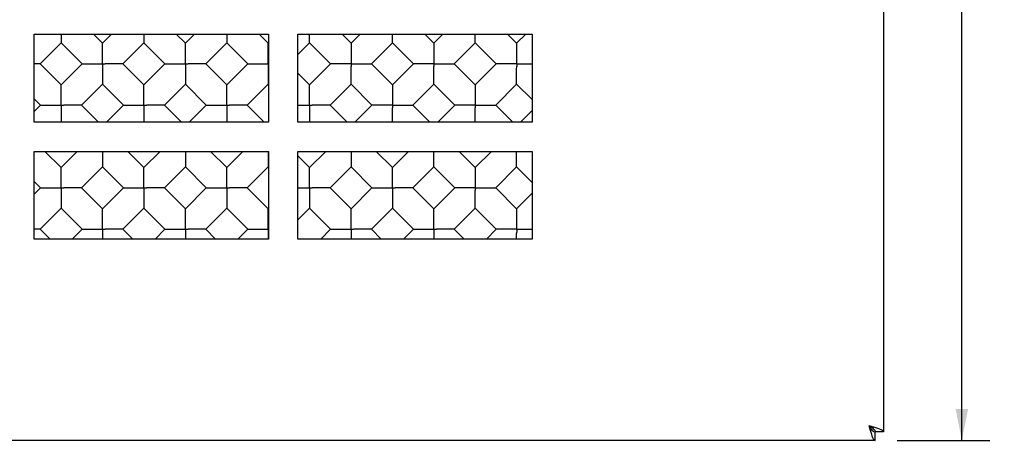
# Model space of a CAD drawing. Header units: inches. Extents: x 0 to 22.7, y 0 to 14.7.
# Tile 5 of 14: x 4.6 to 8.8, y 2.5 to 4.3. Entities that reach past the tile are written whole.
import ezdxf

# ---------------------------------------------------------------- set-up
doc = ezdxf.new("R2010")
doc.units = ezdxf.units.IN
doc.header["$LTSCALE"] = 1.246667
doc.header["$MEASUREMENT"] = 0
doc.layers.get('0').update_dxf_attribs({"linetype": 'CONTINUOUS'})
doc.styles.get("Standard").update_dxf_attribs({"font": 'txt', "width": 0.8})
doc.dimstyles.new('DIMSTYLE_1', dxfattribs={"dimtxt": 0.113333, "dimasz": 0.133333, "dimexe": 0.09, "dimexo": 0.07, "dimgap": 0.0425, "dimtad": 0, "dimtih": 1, "dimtoh": 1, "dimzin": 4, "dimdsep": 46, "dimtxsty": 'Standard', "dimblk": '_FILLED', "dimblk1": '_FILLED', "dimblk2": '_FILLED', "dimcen": 0.09, "dimadec": 0, "dimazin": 0, "dimtfac": 1, "dimtofl": 0, "dimtmove": 0, "dimatfit": 3, "dimldrblk": '_FILLED', "dimfxl": 0, "dimtolj": 1, "dimtzin": 4, "dimarcsym": 0})

# ---------------------------------------------------------------- blocks, each defined once
blk = doc.blocks.new('_FILLED')
at = {"color": 0, "linetype": 'ByBlock'}
blk.add_solid([(0, 0), (-1, 0.2), (-1, -0.2)], dxfattribs=at)
blk = doc.blocks.new('*D3')
at = {"color": 2, "linetype": 'Continuous'}
for p, q in [((8.3836, 8.5539), (8.7803, 8.5539)), ((8.6603, 8.5539), (8.6603, 5.6203)), ((8.6603, 2.4599), (8.6603, 5.3936)), ((8.3836, 2.4599), (8.7803, 2.4599))]:
    blk.add_line(p, q, dxfattribs=at)
at = {"color": 2, "linetype": 'Continuous', "xscale": 0.1333333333, "yscale": 0.1333333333, "zscale": 0.1333333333}
for p, rotation in [((8.6603, 8.5539), 90), ((8.6603, 2.4599), 270)]:
    blk.add_blockref('_FILLED', p, dxfattribs=dict(at, rotation=rotation))
at = {"color": 2, "linetype": 'Continuous', "insert": (8.6603, 5.5636), "char_height": 0.11333, "width": 0.362667, "attachment_point": 2, "line_spacing_factor": 0.9}
blk.add_mtext('6.09', dxfattribs=at)

msp = doc.modelspace()

# ---------------------------------------------------------------- linework, layer by layer
at = {"color": 3, "linetype": 'Continuous'}
for p, q in [((8.3263, 8.5179), (8.3263, 2.4959)), ((4.7013, 4.1944), (5.7013, 4.1944)), ((4.7013, 3.8194), (4.7013, 4.1944)), ((5.7013, 4.1944), (5.7013, 3.8194)), ((5.8263, 4.1944), (6.8263, 4.1944)), ((5.8263, 3.8194), (5.8263, 4.1944)), ((6.8263, 4.1944), (6.8263, 3.8194)), ((5.7013, 3.8194), (4.7013, 3.8194)), ((6.8263, 3.8194), (5.8263, 3.8194)), ((4.7013, 3.6944), (5.7013, 3.6944)), ((4.7013, 3.3194), (4.7013, 3.6944)), ((5.7013, 3.6944), (5.7013, 3.3194)), ((5.8263, 3.6944), (6.8263, 3.6944)), ((5.8263, 3.3194), (5.8263, 3.6944)), ((6.8263, 3.6944), (6.8263, 3.3194)), ((5.7013, 3.3194), (4.7013, 3.3194)), ((6.8263, 3.3194), (5.8263, 3.3194)), ((8.2903, 2.4599), (0.9873, 2.4599))]:
    msp.add_line(p, q, dxfattribs=at)
at = {"color": 7, "linetype": 'Continuous'}
for p, q in [((4.9924, 4.156), (4.9539, 4.1944)), ((4.9924, 4.156), (5.0308, 4.1944)), ((5.3459, 4.156), (5.3074, 4.1944)), ((5.3459, 4.156), (5.3844, 4.1944)), ((5.6995, 4.156), (5.661, 4.1944)), ((6.0146, 4.1944), (6.053, 4.156)), ((6.053, 4.156), (6.0915, 4.1944)), ((6.3681, 4.1944), (6.4066, 4.156)), ((6.4066, 4.156), (6.445, 4.1944)), ((6.7217, 4.1944), (6.7601, 4.156)), ((6.7601, 4.156), (6.7986, 4.1944)), ((4.7261, 4.0687), (4.8156, 4.1583)), ((4.8156, 4.1604), (4.8156, 4.1583)), ((4.9051, 4.0687), (4.8156, 4.1583)), ((4.9923, 4.1538), (4.9924, 4.156)), ((4.9924, 4.0914), (4.9923, 4.1538)), ((5.0796, 4.0687), (5.1691, 4.1583)), ((5.1692, 4.1604), (5.1691, 4.1583)), ((5.2587, 4.0687), (5.1691, 4.1583)), ((5.3459, 4.1538), (5.3459, 4.156)), ((5.3459, 4.0914), (5.3459, 4.1538)), ((5.4332, 4.0687), (5.5227, 4.1583)), ((5.5227, 4.1604), (5.5227, 4.1583)), ((5.6122, 4.0687), (5.5227, 4.1583)), ((5.6995, 4.1538), (5.6995, 4.156)), ((5.6995, 4.0914), (5.6995, 4.1538)), ((5.8263, 4.1083), (5.8762, 4.1583)), ((5.8762, 4.1583), (5.9658, 4.0687)), ((6.1403, 4.0687), (6.2298, 4.1583)), ((6.2298, 4.1583), (6.3193, 4.0687)), ((6.4938, 4.0687), (6.5833, 4.1583)), ((6.5833, 4.1583), (6.6729, 4.0687)), ((4.8156, 3.9792), (4.7261, 4.0687)), ((4.8156, 3.9792), (4.9051, 4.0687)), ((5.015, 4.0687), (5.004, 4.0688)), ((5.1691, 3.9792), (5.0796, 4.0687)), ((5.1691, 3.9792), (5.2587, 4.0687)), ((5.3686, 4.0687), (5.3576, 4.0688)), ((5.5227, 3.9792), (5.4332, 4.0687)), ((5.5227, 3.9792), (5.6122, 4.0687)), ((5.8762, 3.9792), (5.9658, 4.0687)), ((5.9679, 4.0687), (5.9658, 4.0687)), ((6.053, 4.046), (6.0531, 4.0571)), ((6.0757, 4.0687), (6.1381, 4.0687)), ((6.1381, 4.0687), (6.1403, 4.0687)), ((6.1403, 4.0687), (6.2298, 3.9792)), ((6.2298, 3.9792), (6.3193, 4.0687)), ((6.3215, 4.0687), (6.3193, 4.0687)), ((6.4066, 4.046), (6.4066, 4.0571)), ((6.4293, 4.0687), (6.4917, 4.0687)), ((6.4917, 4.0687), (6.4938, 4.0687)), ((6.4938, 4.0687), (6.5833, 3.9792)), ((6.5833, 3.9792), (6.6729, 4.0687)), ((6.675, 4.0687), (6.6729, 4.0687)), ((6.7601, 4.046), (6.7602, 4.0571)), ((6.7828, 4.0687), (6.8263, 4.0687)), ((5.8762, 3.9792), (5.8263, 4.0291)), ((4.8156, 3.977), (4.8156, 3.9792)), ((4.8156, 3.9147), (4.8156, 3.977)), ((4.9028, 3.892), (4.9924, 3.9815)), ((4.9924, 3.9836), (4.9924, 3.9815)), ((5.0819, 3.892), (4.9924, 3.9815)), ((5.1691, 3.977), (5.1691, 3.9792)), ((5.1691, 3.9147), (5.1691, 3.977)), ((5.2564, 3.892), (5.3459, 3.9815)), ((5.3459, 3.9836), (5.3459, 3.9815)), ((5.4354, 3.892), (5.3459, 3.9815)), ((5.5227, 3.977), (5.5227, 3.9792)), ((5.5227, 3.9147), (5.5227, 3.977)), ((5.6099, 3.892), (5.6995, 3.9815)), ((5.6995, 3.9836), (5.6995, 3.9815)), ((5.7013, 3.9796), (5.6995, 3.9815)), ((5.8762, 3.977), (5.8762, 3.9792)), ((5.8763, 3.9147), (5.8762, 3.977)), ((5.9635, 3.892), (6.053, 3.9815)), ((6.053, 3.9815), (6.1425, 3.892)), ((6.317, 3.892), (6.4066, 3.9815)), ((6.4066, 3.9815), (6.4961, 3.892)), ((6.6706, 3.892), (6.7601, 3.9815)), ((6.7601, 3.9815), (6.8263, 3.9153)), ((4.7283, 3.892), (4.7013, 3.919)), ((4.7013, 3.8649), (4.7283, 3.892)), ((4.8156, 3.8693), (4.8156, 3.8194)), ((4.8383, 3.892), (4.8273, 3.892)), ((4.9753, 3.8194), (4.9028, 3.892)), ((5.0094, 3.8194), (5.0819, 3.892)), ((5.1691, 3.8693), (5.1691, 3.8194)), ((5.1918, 3.892), (5.1808, 3.892)), ((5.3289, 3.8194), (5.2564, 3.892)), ((5.3629, 3.8194), (5.4354, 3.892)), ((5.5227, 3.8693), (5.5227, 3.8194)), ((5.5454, 3.892), (5.5344, 3.892)), ((5.6824, 3.8194), (5.6099, 3.892)), ((5.8263, 3.892), (5.8536, 3.8919)), ((5.8762, 3.8693), (5.8762, 3.8194)), ((5.8989, 3.892), (5.8879, 3.892)), ((6.036, 3.8194), (5.9635, 3.892)), ((6.07, 3.8194), (6.1425, 3.892)), ((6.1447, 3.8919), (6.1426, 3.8919)), ((6.2298, 3.8693), (6.2298, 3.8803)), ((6.2298, 3.8194), (6.2298, 3.8693)), ((6.2525, 3.8919), (6.3149, 3.892)), ((6.3149, 3.892), (6.317, 3.892)), ((6.317, 3.892), (6.3896, 3.8194)), ((6.4236, 3.8194), (6.4961, 3.892)), ((6.4983, 3.8919), (6.4961, 3.8919)), ((6.5833, 3.8194), (6.5834, 3.8693)), ((6.5834, 3.8693), (6.5834, 3.8803)), ((6.606, 3.8919), (6.6684, 3.892)), ((6.6684, 3.892), (6.6706, 3.892)), ((6.6706, 3.892), (6.7431, 3.8194)), ((6.7771, 3.8194), (6.8263, 3.8686)), ((4.8156, 3.6257), (4.7468, 3.6944)), ((4.8156, 3.6257), (4.8844, 3.6944)), ((4.9923, 3.6944), (4.9924, 3.649)), ((5.1691, 3.6257), (5.1003, 3.6944)), ((5.1691, 3.6257), (5.2379, 3.6944)), ((5.3459, 3.6944), (5.3459, 3.649)), ((5.5227, 3.6257), (5.4539, 3.6944)), ((5.5227, 3.6257), (5.5915, 3.6944)), ((5.6994, 3.6944), (5.6995, 3.649)), ((5.8762, 3.6257), (5.8263, 3.6756)), ((5.8762, 3.6257), (5.945, 3.6944)), ((6.053, 3.6944), (6.053, 3.649)), ((6.2298, 3.6257), (6.161, 3.6944)), ((6.2298, 3.6257), (6.2986, 3.6944)), ((6.4066, 3.6925), (6.4066, 3.6944)), ((6.5146, 3.6944), (6.5833, 3.6257)), ((6.5833, 3.6257), (6.6521, 3.6944)), ((6.7601, 3.6925), (6.7601, 3.6944)), ((4.8156, 3.6235), (4.8156, 3.6256)), ((4.8156, 3.5611), (4.8156, 3.6235)), ((4.9028, 3.5384), (4.9924, 3.6279)), ((4.9924, 3.6301), (4.9924, 3.6279)), ((5.0819, 3.5384), (4.9924, 3.6279)), ((5.1691, 3.6235), (5.1691, 3.6256)), ((5.1691, 3.5611), (5.1691, 3.6235)), ((5.2564, 3.5384), (5.3459, 3.6279)), ((5.3459, 3.6301), (5.3459, 3.6279)), ((5.4354, 3.5384), (5.3459, 3.6279)), ((5.5227, 3.6235), (5.5227, 3.6256)), ((5.5227, 3.5611), (5.5227, 3.6235)), ((5.6099, 3.5384), (5.6995, 3.6279)), ((5.6995, 3.6301), (5.6995, 3.6279)), ((5.7013, 3.6261), (5.6995, 3.6279)), ((5.8762, 3.6235), (5.8762, 3.6256)), ((5.8763, 3.5611), (5.8762, 3.6235)), ((5.9635, 3.5384), (6.053, 3.6279)), ((6.053, 3.6301), (6.053, 3.6279)), ((6.1425, 3.5384), (6.053, 3.6279)), ((6.2298, 3.6235), (6.2298, 3.6256)), ((6.2298, 3.5611), (6.2298, 3.6235)), ((6.317, 3.5384), (6.4066, 3.6279)), ((6.4066, 3.6279), (6.4961, 3.5384)), ((6.6706, 3.5384), (6.7601, 3.6279)), ((6.7601, 3.6279), (6.8263, 3.5617)), ((4.7283, 3.5384), (4.7013, 3.5654)), ((4.7013, 3.5114), (4.7283, 3.5384)), ((4.8383, 3.5384), (4.8273, 3.5384)), ((4.9924, 3.4489), (4.9028, 3.5384)), ((4.9924, 3.4489), (5.0819, 3.5384)), ((5.1918, 3.5384), (5.1808, 3.5384)), ((5.3459, 3.4489), (5.2564, 3.5384)), ((5.3459, 3.4489), (5.4354, 3.5384)), ((5.5454, 3.5384), (5.5344, 3.5384)), ((5.6995, 3.4489), (5.6099, 3.5384)), ((5.8263, 3.5384), (5.8536, 3.5384)), ((5.8989, 3.5384), (5.8879, 3.5384)), ((6.053, 3.4489), (5.9635, 3.5384)), ((6.053, 3.4489), (6.1425, 3.5384)), ((6.2525, 3.5384), (6.2415, 3.5384)), ((6.4066, 3.4489), (6.317, 3.5384)), ((6.4066, 3.4489), (6.4961, 3.5384)), ((6.4983, 3.5384), (6.4961, 3.5384)), ((6.606, 3.5384), (6.6684, 3.5384)), ((6.6684, 3.5384), (6.6706, 3.5384)), ((6.6706, 3.5384), (6.7601, 3.4489)), ((6.5834, 3.5157), (6.5834, 3.5267)), ((6.7601, 3.4489), (6.8263, 3.5151)), ((4.7261, 3.3616), (4.8156, 3.4512)), ((4.8156, 3.4533), (4.8156, 3.4512)), ((4.9051, 3.3616), (4.8156, 3.4512)), ((4.9923, 3.4467), (4.9924, 3.4489)), ((4.9924, 3.3843), (4.9923, 3.4467)), ((5.0796, 3.3616), (5.1691, 3.4512)), ((5.1692, 3.4533), (5.1691, 3.4512)), ((5.2587, 3.3616), (5.1691, 3.4512)), ((5.3459, 3.4467), (5.3459, 3.4489)), ((5.3459, 3.3843), (5.3459, 3.4467)), ((5.4332, 3.3616), (5.5227, 3.4512)), ((5.5227, 3.4533), (5.5227, 3.4512)), ((5.6122, 3.3616), (5.5227, 3.4512)), ((5.6995, 3.4467), (5.6995, 3.4489)), ((5.6995, 3.3843), (5.6995, 3.4467)), ((5.8263, 3.4012), (5.8762, 3.4512)), ((5.8763, 3.4533), (5.8762, 3.4512)), ((5.9658, 3.3616), (5.8762, 3.4512)), ((6.053, 3.4467), (6.053, 3.4489)), ((6.053, 3.3843), (6.053, 3.4467)), ((6.1403, 3.3616), (6.2298, 3.4512)), ((6.2298, 3.4533), (6.2298, 3.4512)), ((6.3193, 3.3616), (6.2298, 3.4512)), ((6.4066, 3.4467), (6.4066, 3.4489)), ((6.4066, 3.3843), (6.4066, 3.4467)), ((6.4938, 3.3616), (6.5833, 3.4512)), ((6.5833, 3.4512), (6.6729, 3.3616)), ((4.7682, 3.3194), (4.7261, 3.3616)), ((4.8629, 3.3194), (4.9051, 3.3616)), ((5.015, 3.3616), (5.004, 3.3617)), ((5.1218, 3.3194), (5.0796, 3.3616)), ((5.2165, 3.3194), (5.2587, 3.3616)), ((5.3686, 3.3616), (5.3576, 3.3617)), ((5.4753, 3.3194), (5.4332, 3.3616)), ((5.57, 3.3194), (5.6122, 3.3616)), ((5.6995, 3.339), (5.6995, 3.3194)), ((5.9236, 3.3194), (5.9658, 3.3616)), ((6.0757, 3.3616), (6.0647, 3.3617)), ((6.1824, 3.3194), (6.1403, 3.3616)), ((6.2771, 3.3194), (6.3193, 3.3616)), ((6.4293, 3.3616), (6.4183, 3.3617)), ((6.536, 3.3194), (6.4938, 3.3616)), ((6.6307, 3.3194), (6.6729, 3.3616)), ((6.675, 3.3616), (6.6729, 3.3616)), ((6.7828, 3.3616), (6.8263, 3.3616)), ((8.3263, 2.4959), (8.2903, 2.4959)), ((8.2903, 2.4599), (8.2903, 2.4959))]:
    msp.add_line(p, q, dxfattribs=at)
for points in [[(4.8156, 4.1944), (4.8156, 4.1732), (4.8156, 4.1604)], [(5.1691, 4.1944), (5.1691, 4.1732), (5.1692, 4.1604)], [(5.5227, 4.1944), (5.5227, 4.1732), (5.5227, 4.1604)], [(5.8762, 4.1583), (5.8762, 4.1604), (5.8762, 4.1944)], [(6.2298, 4.1583), (6.2298, 4.1604), (6.2298, 4.1944)], [(6.5833, 4.1583), (6.5833, 4.1604), (6.5834, 4.1944)], [(6.053, 4.156), (6.053, 4.1538), (6.053, 4.0914)], [(6.4066, 4.156), (6.4066, 4.1538), (6.4066, 4.0914)], [(6.7601, 4.156), (6.7601, 4.1538), (6.7601, 4.0914)], [(4.9924, 4.0687), (4.9924, 4.0804), (4.9924, 4.0914)], [(5.3459, 4.0687), (5.346, 4.0804), (5.3459, 4.0914)], [(5.6995, 4.0687), (5.6995, 4.0804), (5.6995, 4.0914)], [(6.053, 4.0914), (6.053, 4.0804), (6.0531, 4.0571)], [(6.4066, 4.0914), (6.4065, 4.0804), (6.4066, 4.0571)], [(6.7601, 4.0914), (6.7601, 4.0804), (6.7602, 4.0571)], [(4.7261, 4.0687), (4.7239, 4.0687), (4.7013, 4.0687)], [(4.9051, 4.0687), (4.9073, 4.0687), (4.9697, 4.0687)], [(4.9697, 4.0687), (4.9807, 4.0687), (5.004, 4.0688)], [(4.9924, 4.0687), (4.9923, 4.0571), (4.9923, 4.0461)], [(4.9923, 4.0461), (4.9924, 3.9964), (4.9924, 3.9836)], [(5.0796, 4.0687), (5.0775, 4.0687), (5.015, 4.0687)], [(5.2587, 4.0687), (5.2608, 4.0687), (5.3233, 4.0687)], [(5.3233, 4.0687), (5.3343, 4.0687), (5.3576, 4.0688)], [(5.3459, 4.0687), (5.3459, 4.0571), (5.3459, 4.0461)], [(5.3459, 4.0461), (5.3459, 3.9964), (5.3459, 3.9836)], [(5.4332, 4.0687), (5.431, 4.0687), (5.3686, 4.0687)], [(5.6122, 4.0687), (5.6144, 4.0687), (5.6768, 4.0687)], [(5.6768, 4.0687), (5.6878, 4.0687), (5.7013, 4.0687)], [(5.6995, 4.0687), (5.6994, 4.0571), (5.6995, 4.0461)], [(5.6995, 4.0461), (5.6995, 3.9964), (5.6995, 3.9836)], [(6.0304, 4.0687), (5.9807, 4.0687), (5.9679, 4.0687)], [(6.053, 4.0687), (6.0414, 4.0688), (6.0304, 4.0687)], [(6.053, 4.0687), (6.0647, 4.0687), (6.0757, 4.0687)], [(6.053, 3.9815), (6.053, 3.9836), (6.053, 4.046)], [(6.3839, 4.0687), (6.3342, 4.0687), (6.3215, 4.0687)], [(6.4066, 4.0687), (6.3949, 4.0688), (6.3839, 4.0687)], [(6.4066, 4.0687), (6.4183, 4.0687), (6.4293, 4.0687)], [(6.4066, 3.9815), (6.4066, 3.9836), (6.4066, 4.046)], [(6.7273, 4.0687), (6.6878, 4.0687), (6.675, 4.0687)], [(6.7601, 4.0687), (6.7485, 4.0688), (6.7375, 4.0687), (6.7273, 4.0687)], [(6.7601, 4.0687), (6.7718, 4.0687), (6.7828, 4.0687)], [(6.7601, 3.9815), (6.7601, 3.9836), (6.7601, 4.046)], [(6.2298, 3.9792), (6.2298, 3.977), (6.2298, 3.9146)], [(6.5834, 3.9792), (6.5834, 3.977), (6.5833, 3.9146)], [(4.8156, 3.892), (4.8156, 3.9036), (4.8156, 3.9147)], [(5.1691, 3.892), (5.1692, 3.9036), (5.1691, 3.9147)], [(5.5227, 3.892), (5.5227, 3.9036), (5.5227, 3.9147)], [(5.8762, 3.892), (5.8763, 3.9036), (5.8763, 3.9147)], [(6.2298, 3.9146), (6.2298, 3.9036), (6.2298, 3.8803)], [(6.5833, 3.9146), (6.5833, 3.9036), (6.5834, 3.8803)], [(4.7283, 3.892), (4.7305, 3.892), (4.7929, 3.8919)], [(4.7929, 3.8919), (4.8039, 3.8919), (4.8273, 3.892)], [(4.8156, 3.892), (4.8155, 3.8803), (4.8156, 3.8693)], [(4.9028, 3.8919), (4.9007, 3.8919), (4.8383, 3.892)], [(5.0819, 3.892), (5.084, 3.892), (5.1465, 3.8919)], [(5.1465, 3.8919), (5.1575, 3.8919), (5.1808, 3.892)], [(5.1691, 3.892), (5.1691, 3.8803), (5.1691, 3.8693)], [(5.2564, 3.8919), (5.2542, 3.8919), (5.1918, 3.892)], [(5.4354, 3.892), (5.4376, 3.892), (5.5, 3.8919)], [(5.5, 3.8919), (5.511, 3.8919), (5.5344, 3.892)], [(5.5227, 3.892), (5.5226, 3.8803), (5.5227, 3.8693)], [(5.6099, 3.8919), (5.6078, 3.8919), (5.5454, 3.892)], [(5.8536, 3.8919), (5.8646, 3.8919), (5.8879, 3.892)], [(5.8762, 3.892), (5.8762, 3.8803), (5.8762, 3.8693)], [(5.9635, 3.8919), (5.9613, 3.8919), (5.8989, 3.892)], [(6.2072, 3.892), (6.1574, 3.892), (6.1447, 3.8919)], [(6.2298, 3.892), (6.2181, 3.892), (6.2072, 3.892)], [(6.2298, 3.892), (6.2415, 3.8919), (6.2525, 3.8919)], [(6.5505, 3.892), (6.511, 3.892), (6.4983, 3.8919)], [(6.5833, 3.892), (6.5717, 3.892), (6.5607, 3.892), (6.5505, 3.892)], [(6.5833, 3.892), (6.595, 3.8919), (6.606, 3.8919)], [(6.4066, 3.6279), (6.4066, 3.6301), (6.4066, 3.6925)], [(6.7601, 3.6279), (6.7601, 3.6301), (6.7601, 3.6925)], [(4.9924, 3.649), (4.9924, 3.6428), (4.9924, 3.6301)], [(5.3459, 3.649), (5.3459, 3.6428), (5.3459, 3.6301)], [(5.6995, 3.649), (5.6995, 3.6428), (5.6995, 3.6301)], [(6.053, 3.649), (6.053, 3.6428), (6.053, 3.6301)], [(6.5834, 3.6256), (6.5834, 3.6235), (6.5833, 3.561)], [(4.7283, 3.5384), (4.7305, 3.5384), (4.7929, 3.5384)], [(4.7929, 3.5384), (4.8039, 3.5384), (4.8273, 3.5384)], [(4.8156, 3.5384), (4.8155, 3.5267), (4.8156, 3.5158), (4.8156, 3.5056)], [(4.8156, 3.5384), (4.8156, 3.5501), (4.8156, 3.5611)], [(4.9028, 3.5384), (4.9007, 3.5384), (4.8383, 3.5384)], [(5.0819, 3.5384), (5.084, 3.5384), (5.1465, 3.5384)], [(5.1465, 3.5384), (5.1575, 3.5384), (5.1808, 3.5384)], [(5.1691, 3.5384), (5.1692, 3.5501), (5.1691, 3.5611)], [(5.1691, 3.5384), (5.1691, 3.5267), (5.1691, 3.5158), (5.1691, 3.5056)], [(5.2564, 3.5384), (5.2542, 3.5384), (5.1918, 3.5384)], [(5.4354, 3.5384), (5.4376, 3.5384), (5.5, 3.5384)], [(5.5, 3.5384), (5.511, 3.5384), (5.5344, 3.5384)], [(5.5227, 3.5384), (5.5226, 3.5267), (5.5227, 3.5158), (5.5227, 3.5056)], [(5.5227, 3.5384), (5.5227, 3.5501), (5.5227, 3.5611)], [(5.6099, 3.5384), (5.6078, 3.5384), (5.5454, 3.5384)], [(5.8536, 3.5384), (5.8646, 3.5384), (5.8879, 3.5384)], [(5.8762, 3.5384), (5.8763, 3.5501), (5.8763, 3.5611)], [(5.8762, 3.5384), (5.8762, 3.5267), (5.8762, 3.5158), (5.8762, 3.5056)], [(5.9635, 3.5384), (5.9613, 3.5384), (5.8989, 3.5384)], [(6.1426, 3.5384), (6.1447, 3.5384), (6.2072, 3.5384)], [(6.2072, 3.5384), (6.2181, 3.5384), (6.2415, 3.5384)], [(6.2298, 3.5384), (6.2298, 3.5501), (6.2298, 3.5611)], [(6.2298, 3.5384), (6.2298, 3.5267), (6.2298, 3.5158), (6.2298, 3.5056)], [(6.317, 3.5384), (6.3149, 3.5384), (6.2525, 3.5384)], [(6.5607, 3.5384), (6.511, 3.5384), (6.4983, 3.5384)], [(6.5833, 3.5384), (6.5717, 3.5384), (6.5607, 3.5384)], [(6.5833, 3.561), (6.5833, 3.5501), (6.5834, 3.5267)], [(6.5833, 3.5384), (6.595, 3.5384), (6.606, 3.5384)], [(4.8156, 3.5056), (4.8156, 3.4661), (4.8156, 3.4533)], [(5.1691, 3.5056), (5.1691, 3.4661), (5.1692, 3.4533)], [(5.5227, 3.5056), (5.5227, 3.4661), (5.5227, 3.4533)], [(5.8762, 3.5056), (5.8762, 3.4661), (5.8763, 3.4533)], [(6.2298, 3.5056), (6.2298, 3.4661), (6.2298, 3.4533)], [(6.5833, 3.4512), (6.5833, 3.4533), (6.5834, 3.5157)], [(6.7601, 3.4489), (6.7601, 3.4467), (6.7601, 3.3843)], [(4.9924, 3.3616), (4.9924, 3.3733), (4.9924, 3.3843)], [(5.3459, 3.3616), (5.346, 3.3733), (5.3459, 3.3843)], [(5.6995, 3.3616), (5.6995, 3.3733), (5.6995, 3.3843)], [(6.053, 3.3616), (6.0531, 3.3733), (6.053, 3.3843)], [(6.4066, 3.3616), (6.4066, 3.3733), (6.4066, 3.3843)], [(6.7601, 3.3843), (6.7601, 3.3733), (6.7602, 3.3499)], [(4.7261, 3.3616), (4.7239, 3.3616), (4.7013, 3.3616)], [(4.9051, 3.3616), (4.9073, 3.3616), (4.9697, 3.3616)], [(4.9697, 3.3616), (4.9807, 3.3616), (5.004, 3.3617)], [(4.9924, 3.3616), (4.9923, 3.35), (4.9923, 3.339), (4.9924, 3.3288), (4.9924, 3.3194)], [(5.0796, 3.3616), (5.0775, 3.3616), (5.015, 3.3616)], [(5.2587, 3.3616), (5.2608, 3.3616), (5.3233, 3.3616)], [(5.3233, 3.3616), (5.3343, 3.3616), (5.3576, 3.3617)], [(5.3459, 3.3616), (5.3459, 3.35), (5.3459, 3.339), (5.3459, 3.3288), (5.3459, 3.3194)], [(5.4332, 3.3616), (5.431, 3.3616), (5.3686, 3.3616)], [(5.6122, 3.3616), (5.6144, 3.3616), (5.6768, 3.3616)], [(5.6768, 3.3616), (5.6878, 3.3616), (5.7013, 3.3616)], [(5.6995, 3.3616), (5.6994, 3.35), (5.6995, 3.339)], [(5.9658, 3.3616), (5.9679, 3.3616), (6.0304, 3.3616)], [(6.0304, 3.3616), (6.0414, 3.3616), (6.0647, 3.3617)], [(6.053, 3.3616), (6.053, 3.35), (6.053, 3.339), (6.053, 3.3288), (6.053, 3.3194)], [(6.1403, 3.3616), (6.1381, 3.3616), (6.0757, 3.3616)], [(6.3193, 3.3616), (6.3215, 3.3616), (6.3839, 3.3616)], [(6.3839, 3.3616), (6.3949, 3.3616), (6.4183, 3.3617)], [(6.4066, 3.3616), (6.4065, 3.35), (6.4066, 3.339), (6.4066, 3.3288), (6.4066, 3.3194)], [(6.4938, 3.3616), (6.4917, 3.3616), (6.4293, 3.3616)], [(6.7273, 3.3616), (6.6878, 3.3616), (6.675, 3.3616)], [(6.7601, 3.3616), (6.7485, 3.3617), (6.7375, 3.3616), (6.7273, 3.3616)], [(6.7601, 3.3616), (6.7718, 3.3616), (6.7828, 3.3616)], [(6.7601, 3.3194), (6.7601, 3.3389), (6.7602, 3.3499)], [(8.2633, 2.5229), (8.2686, 2.5196), (8.2736, 2.5162), (8.2783, 2.5128), (8.2824, 2.5094), (8.2858, 2.5061), (8.2883, 2.5027), (8.2898, 2.4993), (8.2903, 2.4959)], [(8.2633, 2.5229), (8.2667, 2.5177), (8.2701, 2.5126), (8.2734, 2.5079), (8.2768, 2.5039), (8.2802, 2.5005), (8.2836, 2.498), (8.2869, 2.4965), (8.2903, 2.4959)]]:
    msp.add_lwpolyline(points, dxfattribs=at)
at = {"color": 3, "linetype": 'Continuous'}
for points in [[(8.2633, 2.5229), (8.2731, 2.5203), (8.2827, 2.5176)], [(8.2633, 2.5229), (8.266, 2.5131), (8.2687, 2.5035)], [(8.2687, 2.5035), (8.2714, 2.4943), (8.2741, 2.4858), (8.2768, 2.4784), (8.2795, 2.472), (8.2822, 2.4668), (8.2849, 2.463), (8.2876, 2.4607), (8.2903, 2.4599)], [(8.2827, 2.5176), (8.2919, 2.5148), (8.3004, 2.5121), (8.3079, 2.5094), (8.3142, 2.5068), (8.3194, 2.5041), (8.3232, 2.5013), (8.3255, 2.4986), (8.3263, 2.4959)]]:
    msp.add_lwpolyline(points, dxfattribs=at)

# ---------------------------------------------------------------- dimensions: what is measured, and where the dimension line sits
at = {"color": 2, "linetype": 'Continuous'}
dim = msp.add_linear_dim(base=(8.6603, 2.4599), p1=(8.3136, 8.5539), p2=(8.3136, 2.4599), angle=270, dimstyle='DIMSTYLE_1', dxfattribs=at)
dim.commit()
dim.dimension.update_dxf_attribs({"geometry": '*D3', "text_midpoint": (8.6603, 5.5069), "dimtype": 160})

doc.saveas('drawing.dxf')
